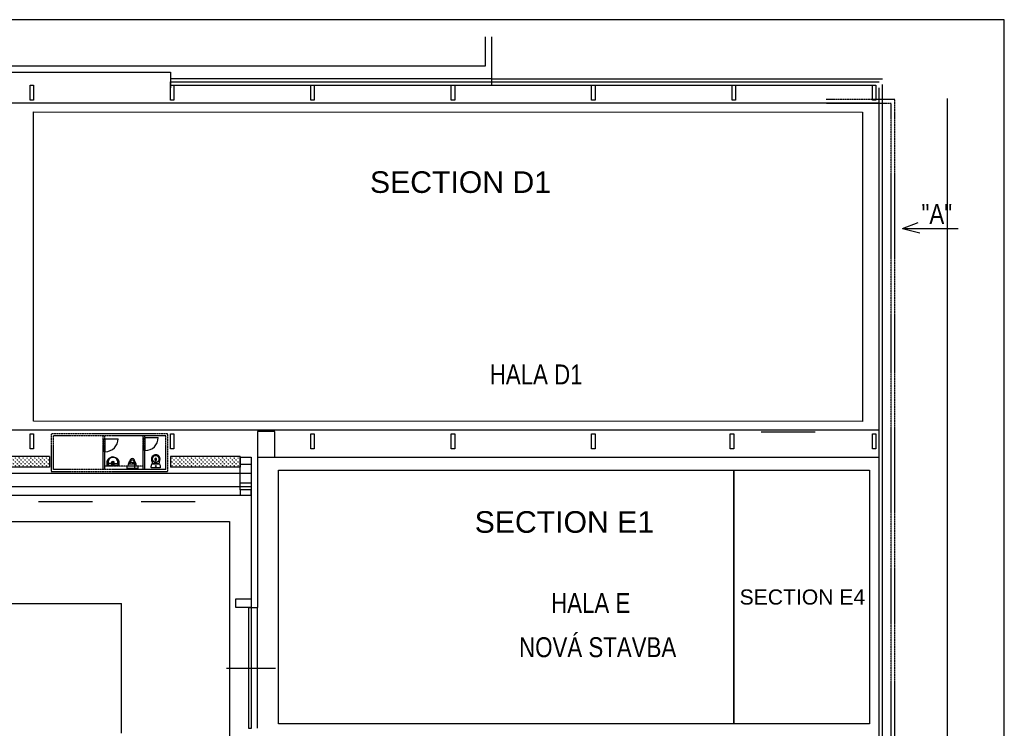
# Model space of a CAD drawing. Header units: millimetres. Extents: x -1190408159 to 361788912, y -2544212749 to 93633750.
# Tile 15 of 69: x 144791 to 190378, y -41166 to -8376. Entities that reach past the tile are written whole.
import ezdxf
from ezdxf.enums import TextEntityAlignment as Align

# ---------------------------------------------------------------- set-up
doc = ezdxf.new("R2010")
doc.units = ezdxf.units.MM
for name, pattern in [('ACISOTGB', [9, 4, -1, 1, -1, 1, -1]), ('DASHED2', [9.525, 6.35, -3.175]), ('DIVIDE', [31.75, 12.7, -6.35, 0, -6.35, 0, -6.35])]:
    doc.linetypes.add(name, pattern=pattern)
for name, color, linetype in [('A_FIXTURE', 7, 'Continuous'), ('AUTA', 7, 'Continuous'), ('JIKA-2D', 9, 'Continuous'), ('jika2d', 4, 'Continuous'), ('KCE_POHLED', 7, 'Continuous'), ('KÓTY', 7, 'Continuous'), ('NAD', 7, 'DIVIDE'), ('OA- NOVE konstr', 240, 'Continuous'), ('OA-TENKA', 7, 'Continuous'), ('OBVOD', 7, 'Continuous'), ('OTVORY', 1, 'Continuous'), ('PODLAHY', 130, 'Continuous'), ('POHLED', 8, 'Continuous'), ('POPIS', 7, 'Continuous'), ('SKELET', 6, 'Continuous'), ('STAVBA', 7, 'Continuous'), ('TECHNOLOGIE', 150, 'Continuous'), ('teiko2d', 4, 'Continuous'), ('TEXT', 7, 'Continuous')]:
    doc.layers.add(name, color=color, linetype=linetype)
doc.styles.add('ARIAL', font='ARIAL.TTF', dxfattribs={"height": 1000})

# ---------------------------------------------------------------- blocks, each defined once
blk = doc.blocks.new('WC1')
at = {"layer": 'JIKA-2D', "color": 4, "linetype": 'Continuous'}
for points in [[(-178, 0, 0.448493), (-210, -31, 0.083491), (-180, -184, 0.312202), (-171, -191), (171, -191, 0.312175), (180, -184, 0.083488), (210, -31, 0.448493), (178, 0)], [(-136, -191), (-177, -353, 0.120198), (-178, -479, 0.223955), (-68, -607, 0.23388), (73, -607, 0.19794), (173, -490, 0.140172), (177, -353), (136, -191)], [(-2, -251, 0.174099), (-98, -279, 0.09079), (-132, -317, 0.124463), (-155, -413, 0.112921), (-133, -509, 0.175053), (-55, -580, 0.258811), (55, -580, 0.171883), (133, -509, 0.132088), (155, -413, 0.130329), (132, -317, 0.206732), (52, -256, 0.065592), (1, -251)]]:
    blk.add_lwpolyline(points, format="xyb", close=True, dxfattribs=at)
at = {"layer": 'JIKA-2D', "color": 9, "linetype": 'Continuous'}
for points in [[(-2, -261, 0.206576), (-105, -298, 0.205237), (-144, -433, 0.181771), (-98, -539, 0.194255), (-8, -584, 0.110799), (51, -573, 0.151845), (124, -505, 0.116294), (145, -413, 0.200993), (105, -298, 0.194141), (4, -260)], [(-37, -421, -0.14759), (-25, -342, -0.509098), (23, -342, -0.150241), (38, -420, -0.827552), (-37, -425)]]:
    blk.add_lwpolyline(points, format="xyb", close=True, dxfattribs=at)
blk.add_lwpolyline([(-37, -388, 0.634876), (37, -386)], format="xyb", dxfattribs=at)
at = {"layer": 'JIKA-2D', "color": 4, "linetype": 'Continuous'}
blk.add_circle((0, -90), 17.1, dxfattribs=at)
at = {"layer": 'JIKA-2D', "color": 9, "linetype": 'Continuous'}
blk.add_circle((0, -90), 13.6, dxfattribs=at)
blk = doc.blocks.new('Sanita_pisoar')
at = {"color": 0, "linetype": 'DASHED2', "lineweight": -2}
for p, q in [((-250, 100), (250, 100)), ((-250, 0), (-250, 100)), ((250, 0), (250, 100)), ((-250, 0), (250, 0))]:
    blk.add_line(p, q, dxfattribs=at)
at = {"color": 0, "linetype": 'ByBlock', "lineweight": -2}
for p, q in [((-198, 0), (-181, -94)), ((-198, 0), (198, 0)), ((198, 0), (181, -94)), ((-181, -94), (-109, -265)), ((-181, -94), (181, -94)), ((-123, -94), (-97, -167)), ((-97, -167), (-69, -245)), ((-56, -265), (-69, -245)), ((0, -170), (-67, -170)), ((-21, -277), (-25, -275)), ((0, -170), (72, -170)), ((21, -277), (25, -275)), ((56, -265), (69, -244)), ((123, -94), (69, -244)), ((181, -94), (113, -263))]:
    blk.add_line(p, q, dxfattribs=at)
for centre, radius, start, end in [((128, -159), 259, 203.9934, 226.5819), ((0, -230), 66, 212.1522, 328.0505), ((1, -274), 90.2, 235.1386, 306.6409), ((0, -238), 44, 240.8759, 299.1239), ((-124, -158), 259, 313.6208, 336.2094)]:
    blk.add_arc(centre, radius, start, end, dxfattribs=at)
blk = doc.blocks.new('A$C52B165AC')
at = {"layer": 'JIKA-2D', "color": 4, "linetype": 'Continuous'}
for points in [[(4704, 360), (4662, 522, -0.120198), (4662, 648, -0.223955), (4771, 776, -0.23388), (4913, 776, -0.19794), (5012, 659, -0.140172), (5017, 522), (4975, 360)], [(4837, 420, -0.174099), (4741, 448, -0.09079), (4707, 486, -0.124463), (4684, 582, -0.112921), (4707, 678, -0.175053), (4785, 749, -0.258811), (4894, 749, -0.171883), (4972, 678, -0.132088), (4995, 582, -0.130329), (4972, 486, -0.206732), (4892, 425, -0.065592), (4841, 420)], [(4662, 169, -0.448493), (4629, 200, -0.083491), (4659, 353, -0.312202), (4669, 360), (5010, 360, -0.312175), (5019, 353, -0.083488), (5050, 200, -0.448493), (5017, 169)]]:
    blk.add_lwpolyline(points, format="xyb", close=True, dxfattribs=at)
at = {"layer": 'JIKA-2D', "color": 9, "linetype": 'Continuous'}
for points in [[(4838, 430, -0.206576), (4734, 467, -0.205237), (4695, 602, -0.181771), (4741, 708, -0.194255), (4832, 753, -0.110799), (4891, 742, -0.151845), (4963, 673, -0.116294), (4985, 582, -0.200993), (4945, 467, -0.194141), (4844, 429)], [(4803, 590, 0.14759), (4815, 511, 0.509098), (4863, 511, 0.150241), (4877, 589, 0.827552), (4803, 594)]]:
    blk.add_lwpolyline(points, format="xyb", close=True, dxfattribs=at)
blk.add_lwpolyline([(4802, 557, -0.634876), (4877, 555)], format="xyb", dxfattribs=at)
at = {"layer": 'JIKA-2D', "color": 4, "linetype": 'Continuous'}
blk.add_circle((4839, 259), 17.1, dxfattribs=at)
at = {"layer": 'JIKA-2D', "color": 9, "linetype": 'Continuous'}
blk.add_circle((4839, 259), 13.6, dxfattribs=at)
at = {"layer": 'jika2d'}
for q in [(2658, 378), (3058, 378)]:
    blk.add_line((2858, 378), q, dxfattribs=at)
for points in [[(2920, 675, -0.138103), (3036, 629, -0.210972), (3126, 466, -0.022892), (3133, 327), (3133, 268), (2583, 268), (2583, 327, -0.022892), (2590, 466, -0.210972), (2681, 629, -0.138103), (2797, 675, -0.10017)], [(2797, 663, 0.149099), (2686, 611, 0.182169), (2610, 465, 0.022931), (2603, 327), (2603, 292)], [(2920, 675, 0.077631), (2797, 675, 0.077631)], [(2920, 663, 0.077631), (2797, 663, 0.077631)], [(2920, 648, 0.077631), (2797, 648, 0.077631)], [(2920, 663, -0.149099), (3031, 611, -0.182169), (3107, 465, -0.022931), (3113, 327), (3113, 292)], [(2628, 408, 0.02272), (2631, 288, 0.089112)], [(3088, 408, -0.022685), (3086, 288, -0.089112)]]:
    blk.add_lwpolyline(points, format="xyb", dxfattribs=at)
for points in [[(2631, 288), (2603, 292)], [(3086, 288), (2631, 288)], [(3086, 288), (3113, 292)]]:
    blk.add_lwpolyline(points, dxfattribs=at)
for centre, radius in [((2858, 449), 37.5), ((2858, 449), 25), ((2858, 333), 20)]:
    blk.add_circle(centre, radius, dxfattribs=at)
for centre, radius, start, end in [((2825, 420), 197, 167.8887, 183.5287), ((2848, 439), 216, 143.7612, 174.2094), ((2844, 441), 213, 102.9464, 143.5152), ((2873, 441), 213, 36.4848, 77.0536), ((2869, 439), 216, 5.7906, 36.2388), ((2891, 420), 197, 356.4713, 12.1113), ((2658, 408), 30, 180, 270), ((3058, 408), 30, 270, 0)]:
    blk.add_arc(centre, radius, start, end, dxfattribs=at)
at = {"layer": 'KÓTY', "color": 0, "linetype": 'ACISOTGB', "ltscale": 2}
for p, q in [((100, 100), (100, 1650)), ((5300, 1650), (100, 1650)), ((2400, 100), (2400, 1650)), ((2480, 100), (2480, 1650)), ((4250, 100), (4250, 1650)), ((4330, 100), (4330, 1650)), ((5300, 100), (5300, 1650)), ((5300, 100), (100, 100)), ((4250, 250), (2480, 250))]:
    blk.add_line(p, q, dxfattribs=at)
blk.add_lwpolyline([(5400, 1750), (0, 1750), (0, 0), (5400, 0)], close=True, dxfattribs=at)
at = {"layer": 'OBVOD'}
blk.add_line((3870, 194), (3870, 344), dxfattribs=at)
at = {"layer": 'POHLED', "ltscale": 2}
for p, q in [((2400, 1524), (2400, 924)), ((2500, 1524), (3100, 1524)), ((2500, 924), (2500, 1524)), ((4250, 1574), (4250, 974)), ((4350, 1574), (4950, 1574)), ((4350, 974), (4350, 1574))]:
    blk.add_line(p, q, dxfattribs=at)
for centre in [(2500, 1524), (4350, 1574)]:
    blk.add_arc(centre, 600, 270, 0, dxfattribs=at)
at = {"layer": 'teiko2d'}
for p, q in [((2808, 268), (2808, 471)), ((2908, 268), (2908, 471)), ((2933, 392), (2783, 392))]:
    blk.add_line(p, q, dxfattribs=at)
at = {"layer": 'A_FIXTURE', "color": 0, "rotation": 180}
blk.add_blockref('Sanita_pisoar', (3753, 250), dxfattribs=at)
at = {"layer": 'POHLED', "xscale": -1, "rotation": 180}
blk.add_blockref('WC1', (4839, 169), dxfattribs=at)
blk = doc.blocks.new('A$C0D5F6047')
at = {"layer": 'KÓTY', "color": 1, "linetype": 'ACISOTGB', "ltscale": 2, "elevation": 0}
for points in [[(85689, 16627), (85689, 100679), (85689, 101329), (82520, 101329)], [(85520, 16825), (85520, 101136), (82520, 101136)]]:
    blk.add_lwpolyline(points, dxfattribs=at)
blk = doc.blocks.new('A$C16F2517A')
at = {"layer": 'TECHNOLOGIE', "linetype": 'ByBlock', "ltscale": 2}
h = blk.add_hatch(dxfattribs=at)
h.set_pattern_fill('GRASS', color=256, scale=5)
h.set_pattern_definition([(90, (1166458.32, -586071.63), (-89.802561, 89.802561), [23.8125, -155.792622]), (45, (1166458.32, -586071.63), (-89.802561, 89.802561), [23.8125, -103.1875]), (135, (1166458.32, -586071.63), (-89.802561, -89.802561), [23.8125, -103.1875])])
h.paths.add_polyline_path([(143606.5453, 81776.2821), (145886.5453, 81776.2821), (145886.5453, 81282.0894), (143606.5453, 81282.0894)])
h = blk.add_hatch(dxfattribs=at)
h.set_pattern_fill('GRASS', color=256, scale=5)
h.set_pattern_definition([(90, (1174436.12, -586071.63), (-89.802561, 89.802561), [23.8125, -155.792622]), (45, (1174436.12, -586071.63), (-89.802561, 89.802561), [23.8125, -103.1875]), (135, (1174436.12, -586071.63), (-89.802561, -89.802561), [23.8125, -103.1875])])
h.paths.add_polyline_path([(151521.7785, 81776.2821), (154716.5453, 81776.2821), (154716.5453, 81282.0894), (151521.7785, 81282.0894)])
at = {"layer": 'AUTA', "linetype": 'ByBlock'}
for p, q in [((178836.5073, 82913.9514), (181336.5073, 82913.9514)), ((145382.8409, 79688.5439), (147882.8409, 79688.5439)), ((150124.9293, 79688.5439), (152624.9293, 79688.5439))]:
    blk.add_line(p, q, dxfattribs=at)
at = {"layer": 'KCE_POHLED', "linetype": 'ByBlock'}
for p, q in [((166066.5453, 99852.0894), (166066.5453, 101191.159)), ((166366.5453, 99252.0894), (151486.5453, 99252.0894)), ((151486.5453, 98952.0894), (151486.5453, 99102.0894)), ((151486.5453, 98952.0894), (184146.5453, 98952.0894))]:
    blk.add_line(p, q, dxfattribs=at)
at = {"layer": 'KCE_POHLED', "color": 2, "linetype": 'ByBlock'}
blk.add_line((9866.5453, 99852.0894), (166066.5453, 99852.0894), dxfattribs=at)
at = {"layer": 'KÓTY', "color": 1, "linetype": 'ByBlock', "ltscale": 2}
blk.add_line((187446.5453, 98332.0894), (187446.5453, 14478.2651), dxfattribs=at)
at = {"layer": 'KÓTY', "linetype": 'ByBlock', "ltscale": 2}
for p, q in [((145886.5453, 81776.2821), (143606.5453, 81776.2821)), ((154716.5453, 81776.2821), (151486.5453, 81776.2821)), ((145886.5453, 81282.0894), (143216.5453, 81282.0894)), ((154716.5453, 81282.0894), (151486.5453, 81282.0894))]:
    blk.add_line(p, q, dxfattribs=at)
at = {"layer": 'NAD', "color": 1, "linetype": 'ByBlock', "ltscale": 2}
for p, q in [((185386.0736, 92324.5284), (186101.3875, 92590.5153)), ((185386.0736, 92324.5284), (187954.9409, 92324.5284)), ((185386.0736, 92324.5284), (186178.7567, 92119.5922)), ((155516.5453, 81732.0894), (158016.5453, 81732.0894))]:
    blk.add_line(p, q, dxfattribs=at)
at = {"layer": 'NAD', "linetype": 'ByBlock'}
for p, q in [((149216.5453, 68972.0894), (149216.5453, 74972.0894)), ((155516.5453, 69202.0894), (155516.5453, 74772.0894))]:
    blk.add_line(p, q, dxfattribs=at)
at = {"layer": 'NAD', "color": 1, "linetype": 'ByBlock', "ltscale": 2}
blk.add_lwpolyline([(155516.5453, 81732.0894), (156316.5453, 81732.0894), (156316.5453, 82932.0894), (155516.5453, 82932.0894)], close=True, dxfattribs=at)
at = {"layer": 'OA- NOVE konstr', "color": 4, "linetype": 'ByBlock', "ltscale": 2}
blk.add_lwpolyline([(1048.4269, 523.5811), (190093.2472, 523.5811), (190093.2472, 101982.7204), (1048.4269, 101982.7204)], close=True, dxfattribs=at)
at = {"layer": 'OA-TENKA', "linetype": 'ByBlock', "ltscale": 50}
for p, q in [((143606.5453, 98138.6558), (184296.5453, 98138.6558)), ((143606.5453, 83006.2821), (184296.5453, 83006.2821)), ((155516.5453, 81732.0894), (184296.5453, 81732.0894))]:
    blk.add_line(p, q, dxfattribs=at)
at = {"layer": 'OA-TENKA', "linetype": 'ByBlock', "ltscale": 75}
for p, q in [((10166.5453, 80380.0689), (155216.5453, 80380.0689)), ((10166.5453, 79982.0894), (155216.5453, 79982.0894)), ((16216.5453, 74972.0894), (149216.5453, 74972.0894))]:
    blk.add_line(p, q, dxfattribs=at)
at = {"layer": 'OBVOD', "linetype": 'ByBlock'}
for p, q in [((166366.5453, 98982.0894), (166366.5453, 101191.159)), ((143216.5453, 99552.0894), (151486.5453, 99552.0894)), ((151486.5453, 99552.0894), (151486.5453, 98832.0894)), ((151486.5453, 99102.0894), (184296.5453, 99102.0894)), ((166366.5453, 99252.0894), (184446.5453, 99252.0894)), ((184446.5453, 79932.0894), (184446.5453, 98982.0894)), ((184296.5453, 80082.0894), (184296.5453, 98832.0894)), ((184296.5453, 66052.0894), (184296.5453, 84952.0894)), ((184446.5453, 65932.0894), (184446.5453, 85102.0894)), ((145886.5453, 81776.2821), (145886.5453, 81282.0894)), ((151486.5453, 81776.2821), (151486.5453, 81282.0894)), ((154716.5453, 81776.2821), (154716.5453, 81282.0894)), ((155516.5453, 81732.0894), (155516.5453, 76382.0894)), ((155216.5453, 80232.0894), (155216.5453, 76382.0894)), ((155216.5453, 76382.0894), (155216.5453, 74782.0894)), ((155516.5453, 76382.0894), (155516.5453, 74782.0894)), ((155216.5453, 74782.0894), (155516.5453, 74782.0894))]:
    blk.add_line(p, q, dxfattribs=at)
at = {"layer": 'OTVORY', "linetype": 'ByBlock'}
blk.add_line((154082.5446, 71982.0894), (156350.546, 71982.0894), dxfattribs=at)
blk.add_lwpolyline([(155216.5453, 69182.0894), (155116.5453, 69182.0894), (155116.5453, 74782.0894), (155216.5453, 74782.0894)], close=True, dxfattribs=at)
at = {"layer": 'PODLAHY', "linetype": 'ByBlock', "ltscale": 2}
blk.add_lwpolyline([(154716.5453, 80232.0894), (154716.5453, 79982.0894), (155216.5453, 79982.0894), (155216.5453, 80232.0894)], dxfattribs=at)
at = {"layer": 'SKELET', "linetype": 'ByBlock', "ltscale": 2}
for p, q in [((154716.5453, 81412.0894), (155216.5453, 81412.0894)), ((154716.5453, 80552.0894), (155216.5453, 80552.0894))]:
    blk.add_line(p, q, dxfattribs=at)
at = {"layer": 'SKELET', "color": 0, "linetype": 'ByBlock', "ltscale": 2}
blk.add_lwpolyline([(145146.5453, 98252.0894), (144986.5453, 98252.0894), (144986.5453, 98952.0894), (145146.5453, 98952.0894)], close=True, dxfattribs=at)
at = {"layer": 'SKELET', "linetype": 'ByBlock', "ltscale": 2}
for points in [[(151646.5453, 98252.0894), (151486.5453, 98252.0894), (151486.5453, 98952.0894), (151646.5453, 98952.0894)], [(158146.5453, 98252.0894), (157986.5453, 98252.0894), (157986.5453, 98952.0894), (158146.5453, 98952.0894)], [(164646.5453, 98252.0894), (164486.5453, 98252.0894), (164486.5453, 98952.0894), (164646.5453, 98952.0894)], [(171146.5453, 98252.0894), (170986.5453, 98252.0894), (170986.5453, 98952.0894), (171146.5453, 98952.0894)], [(177646.5453, 98252.0894), (177486.5453, 98252.0894), (177486.5453, 98952.0894), (177646.5453, 98952.0894)], [(184146.5453, 98252.0894), (183986.5453, 98252.0894), (183986.5453, 98952.0894), (184146.5453, 98952.0894)], [(145146.5453, 82122.0894), (144986.5453, 82122.0894), (144986.5453, 82822.0894), (145146.5453, 82822.0894)], [(151646.5453, 82122.0894), (151486.5453, 82122.0894), (151486.5453, 82822.0894), (151646.5453, 82822.0894)], [(158146.5453, 82122.0894), (157986.5453, 82122.0894), (157986.5453, 82822.0894), (158146.5453, 82822.0894)], [(164646.5453, 82122.0894), (164486.5453, 82122.0894), (164486.5453, 82822.0894), (164646.5453, 82822.0894)], [(171146.5453, 82122.0894), (170986.5453, 82122.0894), (170986.5453, 82822.0894), (171146.5453, 82822.0894)], [(177566.5453, 82122.0894), (177406.5453, 82122.0894), (177406.5453, 82822.0894), (177566.5453, 82822.0894)], [(184146.5453, 82122.0894), (183986.5453, 82122.0894), (183986.5453, 82822.0894), (184146.5453, 82822.0894)], [(155216.5453, 80232.0894), (154716.5453, 80232.0894), (154716.5453, 81732.0894), (155216.5453, 81732.0894)], [(155216.5453, 74782.0894), (154516.5453, 74782.0894), (154516.5453, 75182.0894), (155216.5453, 75182.0894)]]:
    blk.add_lwpolyline(points, close=True, dxfattribs=at)
at = {"layer": 'STAVBA', "linetype": 'ByBlock', "ltscale": 2}
blk.add_line((155216.5453, 80982.0894), (82166.5453, 80982.0894), dxfattribs=at)
at = {"layer": 'KÓTY', "linetype": 'ByBlock', "ltscale": 2}
blk.add_blockref('A$C52B165AC', (145966.939, 81069.2859), dxfattribs=at)
at = {"layer": 'OA- NOVE konstr', "color": 4, "linetype": 'ByBlock', "ltscale": 2}
blk.add_blockref('A$C0D5F6047', (99329.3555, -3038.7626, 0), dxfattribs=at)
at = {"layer": 'TEXT', "linetype": 'ByBlock', "ltscale": 5, "style": 'ARIAL', "width": 0.8}
for s, p in [('"A"', (186258.4532, 92529.875)), ('HALA D1', (166268.9555, 85106.0248)), ('HALA E', (169109.3824, 74527.0064)), ('NOVÁ STAVBA ', (167628.2734, 72483.7601))]:
    blk.add_text(s, height=922.67343, dxfattribs=at).set_placement(p)

msp = doc.modelspace()

# ---------------------------------------------------------------- linework, layer by layer
at = {"color": 5}
for points in [[(145431.37506, -12633.35111), (183816.64725, -12651.6394), (183816.64725, -26976.65027), (145431.37506, -26959.03337)], [(156774.62075, -29227.20872), (177851.37506, -29227.20872), (177851.37506, -40955.02801), (156774.62075, -40955.02801)], [(177851.37506, -29227.20872), (184142.13989, -29227.20872), (184142.13989, -40955.02801), (177851.37506, -40955.02801)], [(119501.37506, -31601.55906), (154497.27551, -31601.55906), (154497.27551, -45517.08333), (119501.37506, -45517.08333)]]:
    msp.add_lwpolyline(points, close=True, dxfattribs=at)

# ---------------------------------------------------------------- block references
at = {"color": 0}
msp.add_blockref('A$C16F2517A', (284.82978, -110358.32163), dxfattribs=at)

# ---------------------------------------------------------------- texts
at = {"layer": 'POPIS', "color": 5, "style": 'ARIAL'}
for s, height, p in [('SECTION D1', 1000, (161008.7289, -15390.89812)), ('SECTION E1', 1000, (165857.3977, -31118.38196)), ('SECTION E4', 700, (178122.70066, -34740.67214))]:
    msp.add_text(s, height=height, dxfattribs=at).set_placement(p, align=Align.TOP_LEFT)

doc.saveas('drawing.dxf')
